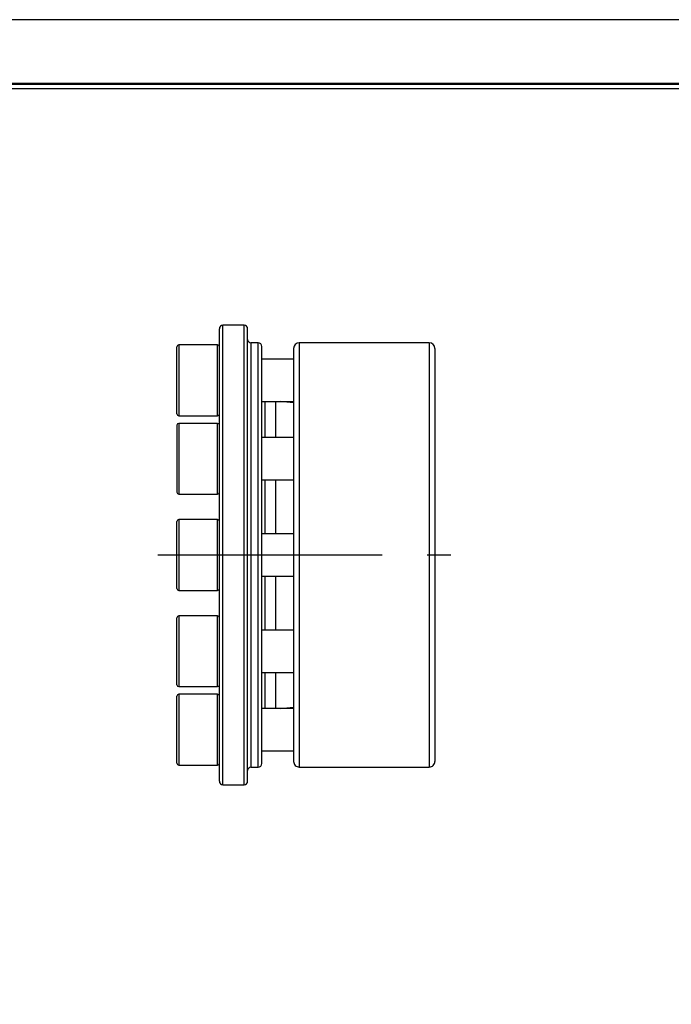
# Model space of a CAD drawing. Header units: millimetres. Extents: x 0 to 414, y 0 to 293.
# Tile 3 of 8: x 170 to 263, y 154 to 293. Entities that reach past the tile are written whole.
import ezdxf
from ezdxf.enums import TextEntityAlignment as Align

# ---------------------------------------------------------------- set-up
doc = ezdxf.new("R2010")
doc.units = ezdxf.units.MM
doc.linetypes.add('CENTER', pattern=[50.8, 31.75, -6.35, 6.35, -6.35])
for name, color, linetype in [('center', 1, 'CENTER'), ('L1', 7, 'CONTINUOUS'), ('OUTLINE', 7, 'CONTINUOUS')]:
    doc.layers.add(name, color=color, linetype=linetype)

# ---------------------------------------------------------------- blocks, each defined once
blk = doc.blocks.new('표제란')
at = {"layer": 'L1', "color": 0}
blk.add_line((297, 210), (0, 210), dxfattribs=at)
at = {"layer": 'L1', "const_width": 0.25}
blk.add_lwpolyline([(290.5, 6.5), (290.5, 203.5), (10, 203.5), (10, 6.5)], close=True, dxfattribs=at)
at = {"layer": 'L1'}
blk.add_lwpolyline([(290, 7), (290, 203), (10.5, 203), (10.5, 7)], close=True, dxfattribs=at)
for tag, p in [('필렛', (179.25, 10.9)), ('모따기', (179.25, 8.3))]:
    blk.add_attdef(tag, text='', height=1.15, dxfattribs=at).set_placement(p, align=Align.MIDDLE_LEFT)
at = {"layer": 'OUTLINE', "ltscale": 0.5}
for tag, p, height in [('도번', (251.181, 15.642), 2.5), ('SCALE', (253.781, 9.553), 1.2), ('DATE', (277.02, 9.511), 1.2)]:
    blk.add_attdef(tag, p, '', height=height, dxfattribs=at)

msp = doc.modelspace()

# ---------------------------------------------------------------- linework, layer by layer
at = {"layer": 'center'}
msp.add_line((189.9377, 217.2438), (231.3915, 217.2438), dxfattribs=at)
at = {"layer": 'OUTLINE'}
for p, q in [((202.1526, 249.7416), (199.1526, 249.7416)), ((199.1526, 184.7417), (199.1526, 249.7416)), ((202.1526, 184.7417), (202.1526, 249.7416)), ((198.6526, 185.2416), (198.6526, 249.2417)), ((202.6526, 185.2416), (202.6526, 249.2417)), ((192.6526, 238.4161), (192.6526, 246.6961)), ((198.4026, 246.9461), (192.9026, 246.9461)), ((192.9026, 246.9461), (192.9026, 238.2304)), ((198.4026, 238.2304), (198.4026, 246.9461)), ((204.1526, 247.2416), (203.1526, 247.2416)), ((203.1526, 187.2417), (203.1526, 247.2416)), ((204.1526, 187.2417), (204.1526, 247.2416)), ((204.6526, 187.7417), (204.6526, 246.7417)), ((228.3525, 247.2416), (209.9525, 247.2416)), ((209.9525, 247.2416), (209.9525, 187.2458)), ((228.3525, 247.2416), (228.3525, 187.2458)), ((209.1525, 246.4417), (209.1525, 188.0459)), ((229.1525, 246.4417), (229.1525, 188.0459)), ((209.1525, 244.9461), (204.6526, 244.9461)), ((192.6526, 237.1961), (192.6526, 238.4161)), ((192.9026, 238.2304), (192.9026, 236.9461)), ((198.4026, 236.9461), (198.4026, 238.2304)), ((204.6526, 238.9461), (209.1525, 238.9461)), ((205.1526, 233.8606), (205.1526, 238.9461)), ((206.6526, 233.8606), (206.6526, 238.9461)), ((209.1525, 238.7554), (207.2488, 238.9461)), ((192.9026, 236.9461), (198.4026, 236.9461)), ((192.6526, 235.6106), (192.6526, 226.1106)), ((198.4026, 235.8606), (192.9026, 235.8606)), ((192.9026, 235.8606), (192.9026, 225.8606)), ((198.4026, 225.8606), (198.4026, 235.8606)), ((209.1525, 233.8606), (204.6526, 233.8606)), ((204.6526, 227.8606), (209.1525, 227.8606)), ((205.1526, 220.2417), (205.1526, 227.8606)), ((206.6526, 220.2417), (206.6526, 227.8606)), ((192.9026, 225.8606), (198.4026, 225.8606)), ((192.6526, 212.4917), (192.6526, 221.9917)), ((198.4026, 222.2417), (192.9026, 222.2417)), ((192.9026, 222.2417), (192.9026, 212.2417)), ((198.4026, 212.2417), (198.4026, 222.2417)), ((209.1525, 220.2417), (204.6526, 220.2417)), ((204.6526, 214.2417), (209.1525, 214.2417)), ((205.1526, 206.6227), (205.1526, 214.2417)), ((206.6526, 206.6227), (206.6526, 214.2417)), ((192.9026, 212.2417), (198.4026, 212.2417)), ((192.6526, 205.705), (192.6526, 208.3727)), ((198.4026, 208.6227), (192.9026, 208.6227)), ((192.9026, 208.6227), (192.9026, 205.8146)), ((198.4026, 205.8146), (198.4026, 208.6227)), ((209.1525, 206.6227), (204.6526, 206.6227)), ((192.6526, 198.8727), (192.6526, 205.705)), ((192.9026, 205.8146), (192.9026, 198.6227)), ((198.4026, 198.6227), (198.4026, 205.8146)), ((204.6526, 200.6227), (209.1525, 200.6227)), ((205.1526, 195.5372), (205.1526, 200.6227)), ((206.6526, 195.5372), (206.6526, 200.6227)), ((192.9026, 198.6227), (198.4026, 198.6227)), ((192.6526, 187.7872), (192.6526, 197.2872)), ((198.4026, 197.5372), (192.9026, 197.5372)), ((192.9026, 197.5372), (192.9026, 187.5372)), ((198.4026, 187.5372), (198.4026, 197.5372)), ((209.1525, 195.5372), (204.6526, 195.5372)), ((207.2488, 195.5372), (209.1525, 195.7279)), ((204.6526, 189.5372), (209.1525, 189.5372)), ((192.9026, 187.5372), (198.4026, 187.5372)), ((203.1526, 187.2417), (204.1526, 187.2417)), ((209.9525, 187.2458), (228.3525, 187.2458)), ((199.1526, 184.7417), (202.1526, 184.7417))]:
    msp.add_line(p, q, dxfattribs=at)
for centre, radius, start, end in [((199.1526, 249.2417), 0.5, 90, 180), ((202.1526, 249.2417), 0.5, 0, 90), ((192.9026, 246.6961), 0.25, 90, 180), ((198.4026, 246.6961), 0.25, 0, 90), ((203.1526, 247.7417), 0.5, 180, 270), ((204.1526, 246.7417), 0.5, 0, 90), ((209.9525, 246.4417), 0.8, 90, 180), ((228.3525, 246.4417), 0.8, 360, 90), ((192.9026, 237.1961), 0.25, 180, 270), ((198.4026, 237.1961), 0.25, 270, 0), ((192.9026, 235.6106), 0.25, 90, 180), ((198.4026, 235.6106), 0.25, 0, 90), ((192.9026, 226.1106), 0.25, 180, 270), ((198.4026, 226.1106), 0.25, 270, 0), ((192.9026, 221.9917), 0.25, 90, 180), ((198.4026, 221.9917), 0.25, 0, 90), ((192.9026, 212.4917), 0.25, 180, 270), ((198.4026, 212.4917), 0.25, 270, 0), ((192.9026, 208.3727), 0.25, 90, 180), ((198.4026, 208.3727), 0.25, 0, 90), ((192.9026, 198.8727), 0.25, 180, 270), ((198.4026, 198.8727), 0.25, 270, 0), ((192.9026, 197.2872), 0.25, 90, 180), ((198.4026, 197.2872), 0.25, 0, 90), ((192.9026, 187.7872), 0.25, 180, 270), ((198.4026, 187.7872), 0.25, 270, 0), ((203.1526, 186.7417), 0.5, 90, 180), ((204.1526, 187.7417), 0.5, 270, 0), ((199.1526, 185.2417), 0.5, 180, 270), ((202.1526, 185.2417), 0.5, 270, 0)]:
    msp.add_arc(centre, radius, start, end, dxfattribs=at)
for points, knots in [([(209.1525, 188.0459), (209.1525, 187.8359), (209.2382, 187.6288), (209.5355, 187.3315), (209.7422, 187.2458), (209.9525, 187.2458)], [0, 0, 0, 0, 0.5, 0.5, 1, 1, 1, 1]), ([(228.3525, 187.2458), (228.4569, 187.2458), (228.5615, 187.2665), (228.7555, 187.3468), (228.8452, 187.407), (229.066, 187.6283), (229.1525, 187.8369), (229.1525, 188.0459)], [0, 0, 0, 0, 0.25, 0.25, 0.5, 0.5, 1, 1, 1, 1])]:
    msp.add_open_spline(points, degree=3, knots=knots, dxfattribs=at)

# ---------------------------------------------------------------- block references
at = {"layer": 'OUTLINE', "xscale": 1.394994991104, "yscale": 1.394994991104, "zscale": 1.394994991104}
msp.add_blockref('표제란', (0, 0), dxfattribs=at)

doc.saveas('drawing.dxf')
